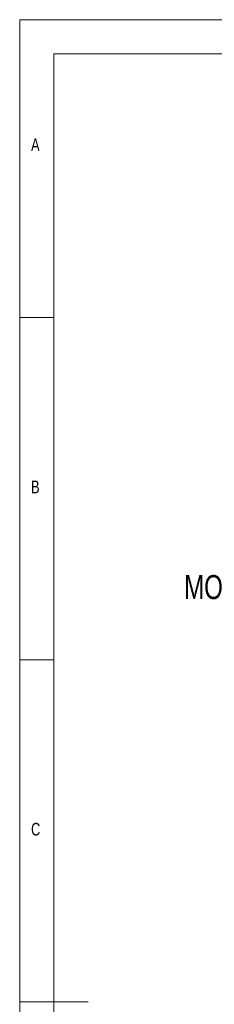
# Model space of a CAD drawing. Header units: millimetres. Extents: x -72 to 415, y 5 to 292.
# Tile 7 of 59: x 5 to 33, y 148 to 292. Entities that reach past the tile are written whole.
import ezdxf

# ---------------------------------------------------------------- set-up
doc = ezdxf.new("R2010")
doc.units = ezdxf.units.MM
doc.styles.add('SLDTEXTSTYLE0', font='TXT', dxfattribs={"width": 0.75})
doc.styles.add('SLDTEXTSTYLE2', font='TXT', dxfattribs={"width": 0.7})

# ---------------------------------------------------------------- blocks, each defined once
blk = doc.blocks.new('SW_NOTE_6')
at = {"color": 0, "linetype": 'Continuous', "lineweight": 0, "char_height": 3.5, "attachment_point": 3}
for s, insert, style in [('MOUNTING HOLES', (-0.81, 6.28), 'SLDTEXTSTYLE0'), ('M3 -4 (2x)', (-1.1, 1.76), 'SLDTEXTSTYLE2')]:
    blk.add_mtext(s, dxfattribs=dict(at, insert=insert, style=style))

msp = doc.modelspace()

# ---------------------------------------------------------------- linework, layer by layer
at = {"color": 7, "linetype": 'Continuous', "lineweight": 0}
for p, q in [((415, 292), (5, 292)), ((5, 292), (5, 5)), ((409.996, 287), (9.996, 287)), ((9.996, 287), (9.996, 10)), ((10, 248.5), (5, 248.5)), ((5, 198.5), (10, 198.5)), ((5, 148.5), (15, 148.5))]:
    msp.add_line(p, q, dxfattribs=at)

# ---------------------------------------------------------------- block references
msp.add_blockref('SW_NOTE_6', (61.828, 204.583), dxfattribs=at)

# ---------------------------------------------------------------- texts
at = {"color": 7, "linetype": 'Continuous', "lineweight": 0, "char_height": 1.852, "attachment_point": 1, "style": 'SLDTEXTSTYLE0'}
for s, insert in [('A', (6.667, 274.668)), ('B', (6.667, 224.668)), ('C', (6.667, 174.668))]:
    msp.add_mtext(s, dxfattribs=dict(at, insert=insert))

doc.saveas('drawing.dxf')
